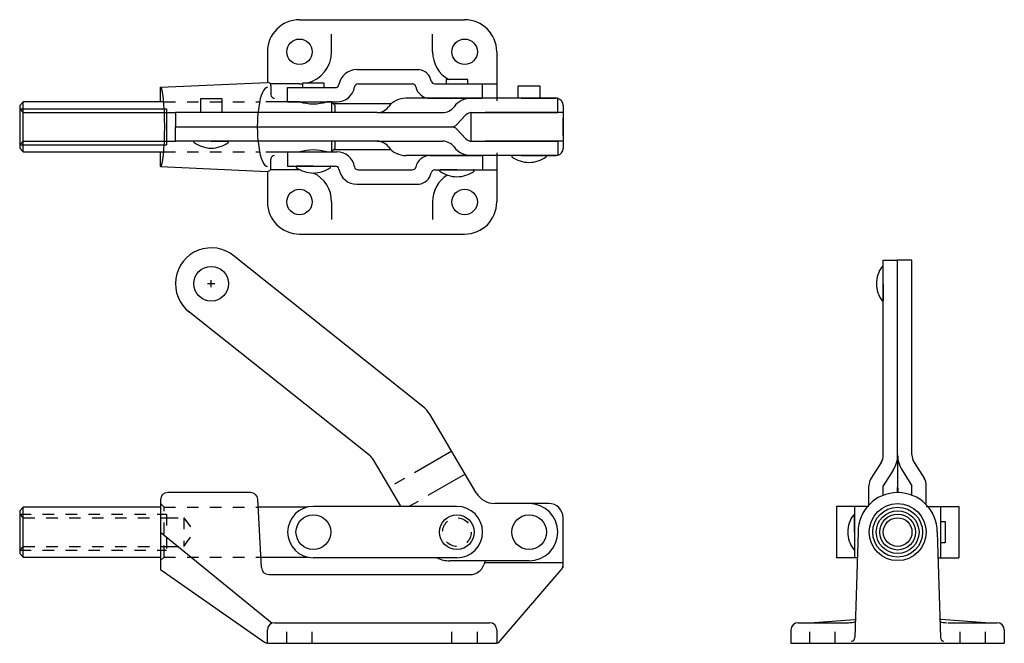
# Model space of a CAD drawing. Extents: x 2.14 to 10.72, y 2.34 to 7.78.
import ezdxf

# ---------------------------------------------------------------- set-up
doc = ezdxf.new("R2010")
doc.units = 0
doc.header["$LTSCALE"] = 0.3
doc.header["$MEASUREMENT"] = 0
doc.linetypes.add('HIDDEN', pattern=[0.375, 0.25, -0.125])
doc.linetypes.add('PHANTOM', pattern=[2.5, 1.25, -0.25, 0.25, -0.25, 0.25, -0.25])
doc.layers.get('0').update_dxf_attribs({"linetype": 'CONTINUOUS'})
for name, color, linetype in [('BASE', 6, 'CONTINUOUS'), ('HANDLE', 6, 'CONTINUOUS'), ('HIDDEN', 7, 'HIDDEN'), ('LINK', 4, 'CONTINUOUS'), ('RIVET', 7, 'CONTINUOUS'), ('ROD', 3, 'CONTINUOUS')]:
    doc.layers.add(name, color=color, linetype=linetype)

msp = doc.modelspace()

# ---------------------------------------------------------------- linework, layer by layer
at = {"color": 7}
for p, q in [((4.7909, 7.223), (4.6029, 7.223)), ((4.6029, 7.223), (4.6029, 7.1835)), ((4.7909, 7.1835), (4.7909, 7.223)), ((6.4839, 7.2004), (6.6719, 7.2004)), ((6.4839, 7.091), (6.4839, 7.2004)), ((6.6719, 7.2004), (6.6719, 7.091)), ((3.7126, 7.086), (3.7126, 6.966)), ((3.9006, 7.086), (3.7126, 7.086)), ((3.9006, 6.966), (3.9006, 7.086)), ((6.5092, 7.091), (6.8122, 7.091)), ((3.8066, 6.716), (3.6612, 6.716)), ((3.8066, 6.716), (3.9519, 6.716)), ((6.5779, 6.591), (6.4325, 6.591)), ((6.5092, 6.591), (6.8122, 6.591)), ((6.5779, 6.591), (6.7232, 6.591)), ((4.6969, 6.4985), (4.5515, 6.4985)), ((4.6969, 6.4985), (4.8422, 6.4985)), ((9.6668, 5.4733), (9.6668, 5.6186)), ((9.6668, 5.4733), (9.6668, 5.328)), ((6.7497, 3.5564), (6.4558, 3.5564)), ((9.4168, 3.3064), (9.4168, 3.4518)), ((6.8747, 3.0179), (6.8747, 3.4314)), ((10.1668, 3.4004), (10.2063, 3.4004)), ((10.2063, 3.4004), (10.2063, 3.2124)), ((9.4168, 3.3064), (9.4168, 3.1611)), ((10.2063, 3.2124), (10.1668, 3.2124)), ((6.3265, 2.3582), (6.859, 2.9764))]:
    msp.add_line(p, q, dxfattribs=at)
for centre, radius in [((3.8066, 5.4733), 0.1513), ((9.7918, 3.3064), 0.2487), ((4.6969, 3.3064), 0.1513), ((5.9489, 3.3064), 0.1513), ((6.5779, 3.3064), 0.1513)]:
    msp.add_circle(centre, radius, dxfattribs=at)
for centre, radius, start, end in [((3.6612, 6.71), 0.006, 90, 233.44434), ((3.8066, 6.906), 0.25, 233.44434, 270), ((3.8066, 6.906), 0.25, 270, 306.55566), ((3.9519, 6.71), 0.006, 306.55566, 90), ((6.4325, 6.585), 0.006, 90, 233.44434), ((6.5779, 6.781), 0.25, 233.44434, 270), ((6.5779, 6.781), 0.25, 270, 306.55566), ((6.7232, 6.585), 0.006, 306.55566, 90), ((4.5515, 6.4925), 0.006, 90, 233.44434), ((4.6969, 6.6885), 0.25, 233.44434, 270), ((4.6969, 6.6885), 0.25, 270, 306.55566), ((4.8422, 6.4925), 0.006, 306.55566, 90), ((9.8568, 5.4733), 0.25, 143.44434, 180), ((9.6608, 5.6186), 0.006, 0, 143.44434), ((9.8568, 5.4733), 0.25, 180, 216.55566), ((9.6608, 5.328), 0.006, 216.55566, 0), ((6.7497, 3.4314), 0.125, 0, 90), ((9.6068, 3.3064), 0.25, 143.44434, 180), ((9.4108, 3.4518), 0.006, 0, 143.44434), ((9.6068, 3.3064), 0.25, 180, 216.55566), ((9.4108, 3.1611), 0.006, 216.55566, 0), ((6.8122, 3.0179), 0.0625, 318.40407, 0), ((6.2791, 2.3989), 0.0625, 270, 319.26133)]:
    msp.add_arc(centre, radius, start, end, dxfattribs=at)
at = {"layer": 'BASE', "color": 7}
for p, q in [((4.5763, 7.776), (6.0163, 7.776)), ((4.8563, 7.496), (4.8563, 7.6502)), ((5.7363, 7.496), (5.7363, 7.6502)), ((4.2963, 7.496), (4.2963, 7.2291)), ((6.2963, 7.496), (6.2963, 7.0681)), ((3.3645, 7.186), (4.2963, 7.2291)), ((4.5763, 7.216), (4.3218, 7.216)), ((6.0163, 7.216), (6.2963, 7.216)), ((3.3645, 7.0585), (3.3645, 7.186)), ((4.3276, 7.1979), (4.3276, 7.1215)), ((5.3744, 7.0408), (4.8728, 7.0409)), ((6.8747, 6.966), (6.1956, 6.966)), ((6.8747, 7.0285), (6.8747, 6.6535)), ((6.8747, 6.766), (6.8747, 6.916)), ((6.8747, 6.716), (6.1956, 6.716)), ((3.3645, 6.496), (3.3645, 6.6235)), ((5.3744, 6.6413), (4.8728, 6.6412)), ((6.2963, 6.6139), (6.2963, 6.186)), ((4.3276, 6.4842), (4.3276, 6.5606)), ((3.3645, 6.496), (4.2963, 6.4529)), ((4.2963, 6.4529), (4.2963, 6.186)), ((4.5763, 6.466), (4.3218, 6.466)), ((6.0163, 6.466), (6.2963, 6.466)), ((4.8563, 6.186), (4.8563, 6.0319)), ((5.7363, 6.186), (5.7363, 6.0319)), ((4.5763, 5.906), (6.0163, 5.906)), ((4.1492, 3.6514), (3.427, 3.6514)), ((3.3645, 3.5889), (3.3645, 2.9811)), ((4.2452, 2.9989), (4.2116, 3.5925)), ((3.3645, 3.3064), (4.3385, 2.513)), ((9.4468, 3.3064), (9.4189, 2.3868)), ((10.1368, 3.3064), (10.1646, 2.3868)), ((6.1956, 3.0564), (6.1835, 3.021)), ((6.1905, 3.0414), (6.8747, 3.0414)), ((6.8747, 2.9942), (6.8747, 3.0564)), ((3.3645, 2.9811), (4.2698, 2.3477)), ((4.3077, 2.9364), (6.0652, 2.9364)), ((4.3588, 2.5164), (6.2338, 2.5164)), ((8.9243, 2.5164), (9.3638, 2.5164)), ((9.0258, 2.5164), (9.4156, 2.5447)), ((10.5578, 2.5164), (10.168, 2.5447)), ((10.2293, 2.5164), (10.6593, 2.5164)), ((4.2963, 2.3364), (4.2963, 2.4539)), ((6.2963, 2.4539), (6.2963, 2.3389)), ((8.8618, 2.4539), (8.8618, 2.3364)), ((10.7218, 2.4539), (10.7218, 2.3364)), ((4.3057, 2.3364), (6.2791, 2.3364)), ((8.8618, 2.3364), (10.7218, 2.3364))]:
    msp.add_line(p, q, dxfattribs=at)
for centre in [(4.5763, 7.496), (6.0163, 7.496), (4.5763, 6.186), (6.0163, 6.186)]:
    msp.add_circle(centre, 0.111, dxfattribs=at)
for centre, radius, start, end in [((4.5763, 7.496), 0.28, 90, 180), ((6.0163, 7.496), 0.28, 0, 90), ((4.5763, 7.496), 0.28, 282.83945, 0), ((6.0163, 7.496), 0.28, 180, 240.21015), ((4.2963, 7.1979), 0.0312, 0, 95.29901), ((4.5763, 7.496), 0.28, 270, 275.43542), ((4.3588, 7.1215), 0.0312, 180, 270), ((6.8122, 7.0285), 0.0625, 0, 75.5219), ((6.8122, 6.6535), 0.0625, 284.4781, 0), ((4.3588, 6.5606), 0.0312, 90, 180), ((4.2963, 6.4842), 0.0312, 264.70099, 0), ((4.5763, 6.186), 0.28, 88.63159, 90), ((4.5763, 6.186), 0.28, 0, 64.39354), ((6.0163, 6.186), 0.28, 122.98219, 180), ((4.5763, 6.186), 0.28, 180, 270), ((6.0163, 6.186), 0.28, 270, 0), ((3.427, 3.5889), 0.0625, 90, 180), ((4.1492, 3.5889), 0.0625, 3.24715, 90), ((9.7918, 3.3064), 0.345, 360, 180), ((6.0652, 3.0614), 0.125, 270, 341.13855), ((4.3077, 2.9989), 0.0625, 180, 270), ((4.3588, 2.4539), 0.0625, 90, 180), ((6.2338, 2.4539), 0.0625, 0, 90), ((8.9243, 2.4539), 0.0625, 90, 180), ((9.3638, 2.7039), 0.1875, 270, 288.63292), ((9.3914, 2.7213), 0.1782, 277.79071, 280.62499), ((10.1922, 2.7213), 0.1782, 259.37501, 262.20929), ((10.2198, 2.7039), 0.1875, 251.36708, 270), ((10.6593, 2.4539), 0.0625, 0, 90), ((4.3057, 2.3989), 0.0625, 235.02644, 270), ((9.3877, 2.3877), 0.0312, 270, 358.3023), ((10.1959, 2.3877), 0.0312, 181.6977, 270)]:
    msp.add_arc(centre, radius, start, end, dxfattribs=at)
for centre, ratio, start_param, end_param in [((3.3645, 6.841), 0.104603, 3.141593, 6.283185), ((4.2973, 6.841), 0.258112, 0, 3.141593)]:
    msp.add_ellipse(centre, major_axis=(0, 0.345), ratio=ratio, start_param=start_param, end_param=end_param, dxfattribs=at)
at = {"layer": 'HANDLE', "color": 7}
for p, q in [((6.8279, 7.091), (5.5022, 7.091)), ((6.8279, 6.966), (6.8279, 7.091)), ((3.494, 6.966), (3.494, 6.841)), ((5.2522, 6.966), (3.494, 6.966)), ((5.2522, 6.966), (5.8234, 6.966)), ((6.0734, 6.966), (6.8279, 6.966)), ((5.9492, 6.8611), (6.0275, 6.9459)), ((3.494, 6.841), (5.9033, 6.841)), ((3.494, 6.841), (5.9033, 6.841)), ((3.494, 6.716), (3.494, 6.841)), ((5.9492, 6.8209), (6.0275, 6.7361)), ((5.2522, 6.716), (3.494, 6.716)), ((5.2522, 6.716), (5.8234, 6.716)), ((6.0734, 6.716), (6.8279, 6.716)), ((6.8279, 6.716), (6.8279, 6.591)), ((6.8279, 6.591), (5.5022, 6.591)), ((5.6525, 4.4025), (3.9958, 5.7221)), ((9.6668, 3.9808), (9.6668, 5.6788)), ((9.6668, 5.6788), (9.7918, 5.6788)), ((9.7918, 3.9469), (9.7918, 5.6788)), ((9.7918, 3.9469), (9.7918, 5.6788)), ((9.9168, 5.6788), (9.7918, 5.6788)), ((9.9168, 3.9808), (9.9168, 5.6788)), ((5.1912, 3.9709), (3.6064, 5.2332)), ((6.1178, 3.6484), (5.7119, 4.3343)), ((9.7918, 3.9808), (9.7918, 3.6969)), ((9.7918, 3.9808), (9.7918, 3.6969)), ((5.4608, 3.5314), (5.2216, 3.9356)), ((9.6474, 3.914), (9.5611, 3.7775)), ((9.9361, 3.914), (10.0224, 3.7775)), ((9.7531, 3.8472), (9.6668, 3.7107)), ((9.8305, 3.8472), (9.9168, 3.7107)), ((9.5418, 3.5442), (9.5418, 3.7107)), ((9.6668, 3.628), (9.6668, 3.7107)), ((9.9168, 3.628), (9.9168, 3.7107)), ((10.0418, 3.5442), (10.0418, 3.7107)), ((6.5779, 3.5564), (6.2792, 3.5564)), ((6.5779, 3.0564), (5.888, 3.0564))]:
    msp.add_line(p, q, dxfattribs=at)
at = {"layer": 'HANDLE', "color": 7, "linetype": 'PHANTOM'}
for p, q in [((5.9033, 4.011), (5.3594, 3.6969)), ((6.0209, 3.8122), (5.5346, 3.5314))]:
    msp.add_line(p, q, dxfattribs=at)
at = {"layer": 'HANDLE', "color": 7}
for centre, radius, start, end in [((5.5022, 6.9035), 0.1875, 90, 143.1301), ((6.0734, 6.9035), 0.1875, 90, 143.1301), ((5.2522, 7.091), 0.125, 270, 323.1301), ((5.8234, 7.091), 0.125, 270, 323.1301), ((6.0734, 6.9035), 0.0625, 90, 137.26947), ((5.9033, 6.9035), 0.0625, 270, 317.26947), ((5.9033, 6.7785), 0.0625, 42.73053, 90), ((5.2522, 6.591), 0.125, 36.8699, 90), ((5.8234, 6.591), 0.125, 36.8699, 90), ((6.0734, 6.7785), 0.0625, 222.73053, 270), ((5.5022, 6.7785), 0.1875, 216.8699, 270), ((6.0734, 6.7785), 0.1875, 216.8699, 270), ((3.8066, 5.4733), 0.3126, 50.17527, 232.74839), ((5.4968, 4.2069), 0.25, 30.62111, 51.46183), ((5.1133, 3.8731), 0.125, 30, 51.46183), ((9.5418, 3.9808), 0.125, 327.68847, 360), ((9.5418, 3.9808), 0.25, 327.68847, 360), ((10.0418, 3.9808), 0.25, 180, 212.31153), ((10.0418, 3.9808), 0.125, 180, 212.31153), ((9.6668, 3.7107), 0.125, 147.68847, 180), ((9.5723, 3.6951), 0.2195, 348.53056, 0.49155), ((10.0113, 3.6951), 0.2195, 179.50845, 191.46944), ((9.9168, 3.7107), 0.125, 0, 32.31153), ((6.2792, 3.7439), 0.1875, 210.62111, 270), ((6.5779, 3.3064), 0.25, 270, 90), ((5.8845, 3.3064), 0.25, 244.15807, 270.81902)]:
    msp.add_arc(centre, radius, start, end, dxfattribs=at)
at = {"layer": 'HIDDEN', "color": 7}
for p, q in [((3.3957, 7.0585), (4.2281, 7.0585)), ((3.3957, 6.6235), (4.2281, 6.6235)), ((3.3957, 3.5239), (3.3645, 3.5552)), ((3.3957, 3.5239), (4.2154, 3.5239)), ((3.3957, 3.0889), (3.3957, 3.5239)), ((3.3957, 3.0889), (3.3645, 3.0577)), ((3.3957, 3.0889), (4.2401, 3.0889)), ((4.4653, 2.3364), (4.4653, 2.5164)), ((4.6873, 2.3364), (4.6873, 2.5164)), ((5.9053, 2.3364), (5.9053, 2.5164)), ((6.1273, 2.3364), (6.1273, 2.5164)), ((9.0258, 2.3364), (9.0258, 2.5164)), ((9.2478, 2.3364), (9.2478, 2.5164)), ((10.3358, 2.3364), (10.3358, 2.5164)), ((10.5578, 2.3364), (10.5578, 2.5164))]:
    msp.add_line(p, q, dxfattribs=at)
at = {"layer": 'LINK', "color": 7}
for p, q in [((5.0754, 7.341), (5.6179, 7.341)), ((5.0865, 7.216), (5.5598, 7.216)), ((5.7559, 7.216), (6.1729, 7.216)), ((6.1729, 7.091), (6.1729, 7.216)), ((4.4729, 7.1835), (4.8892, 7.1835)), ((4.4729, 7.0585), (4.4729, 7.1835)), ((4.4729, 7.0585), (4.9004, 7.0585)), ((5.7129, 7.091), (6.1729, 7.091)), ((4.4729, 6.6235), (4.4729, 6.4985)), ((4.4729, 6.6235), (4.9004, 6.6235)), ((5.7129, 6.591), (6.1729, 6.591)), ((6.1729, 6.591), (6.1729, 6.466)), ((4.4729, 6.4985), (4.8892, 6.4985)), ((5.0865, 6.466), (5.5598, 6.466)), ((5.7559, 6.466), (6.1729, 6.466)), ((5.0754, 6.341), (5.6179, 6.341)), ((9.2593, 3.5304), (9.2593, 3.0824)), ((9.5418, 3.5304), (9.2593, 3.5304)), ((9.4168, 3.5304), (9.4168, 3.0824)), ((10.0418, 3.5304), (10.3243, 3.5304)), ((10.1668, 3.5304), (10.1668, 3.0824)), ((10.3243, 3.5304), (10.3243, 3.0824)), ((9.44, 3.0824), (9.2593, 3.0824)), ((10.1436, 3.0824), (10.3243, 3.0824))]:
    msp.add_line(p, q, dxfattribs=at)
for points in [[(4.6969, 3.5314), (5.9489, 3.5314)], [(5.9489, 3.0814), (4.6969, 3.0814)]]:
    msp.add_lwpolyline(points, dxfattribs=at)
for centre, radius, start, end in [((5.0754, 7.1835), 0.1575, 90, 170.47006), ((5.6015, 7.2157), 0.1264, 11.5457, 82.56166), ((5.0865, 7.1848), 0.0312, 90, 170.47006), ((5.5598, 7.1848), 0.0312, 11.53696, 90), ((5.7559, 7.2473), 0.0312, 191.5457, 270), ((4.8892, 7.2148), 0.0312, 270, 350.47006), ((4.9004, 7.216), 0.1575, 270, 350.47006), ((5.7129, 7.216), 0.125, 191.53696, 270), ((4.9004, 6.466), 0.1575, 9.52994, 90), ((5.7129, 6.466), 0.125, 90, 168.46304), ((4.8892, 6.4673), 0.0312, 9.52994, 90), ((5.0754, 6.4985), 0.1575, 189.52994, 270), ((5.0865, 6.4973), 0.0312, 189.52994, 270), ((5.5598, 6.4973), 0.0312, 270, 348.46304), ((5.6015, 6.4663), 0.1264, 277.43834, 348.4543), ((5.7559, 6.4348), 0.0312, 90, 168.4543), ((4.6969, 3.3064), 0.224, 90, 270), ((5.9489, 3.3064), 0.224, 270, 90)]:
    msp.add_arc(centre, radius, start, end, dxfattribs=at)
at = {"layer": 'RIVET', "color": 7}
for p, q in [((5.8549, 7.253), (5.8549, 7.216)), ((6.0429, 7.253), (5.8549, 7.253)), ((6.0429, 7.216), (6.0429, 7.253)), ((5.9489, 6.466), (5.8035, 6.466)), ((5.9489, 6.466), (6.0942, 6.466))]:
    msp.add_line(p, q, dxfattribs=at)
at = {"layer": 'RIVET', "color": 7, "linetype": 'Continuous'}
for p, q in [((3.8066, 5.4421), (3.8066, 5.5046)), ((3.8066, 5.4421), (3.8066, 5.5046)), ((3.8378, 5.4733), (3.7753, 5.4733)), ((3.8378, 5.4733), (3.7753, 5.4733))]:
    msp.add_line(p, q, dxfattribs=at)
at = {"layer": 'RIVET', "color": 7}
for centre, radius, start, end in [((5.8035, 6.46), 0.006, 90, 233.44434), ((5.9489, 6.656), 0.25, 233.44434, 270), ((5.9489, 6.656), 0.25, 270, 306.55566), ((6.0942, 6.46), 0.006, 306.55566, 90)]:
    msp.add_arc(centre, radius, start, end, dxfattribs=at)
at = {"layer": 'RIVET', "color": 7, "linetype": 'ByBlock'}
for p in [(5.7976, 6.4594), (6.0942, 6.466), (6.0942, 6.466)]:
    msp.add_point(p, dxfattribs=at)
at = {"layer": 'ROD', "color": 7}
for p, q in [((2.1676, 6.6235), (2.1676, 7.0585)), ((4.8551, 7.0585), (4.8551, 6.966)), ((2.1364, 6.9973), (3.4176, 6.9973)), ((2.1364, 6.9973), (2.1676, 6.966)), ((2.1676, 6.966), (3.4176, 6.966)), ((3.4176, 6.9973), (3.4176, 6.6848)), ((3.4176, 6.966), (3.4921, 6.966)), ((6.0734, 6.716), (6.0734, 6.966)), ((2.1364, 6.6848), (2.1676, 6.716)), ((2.1676, 6.716), (3.4176, 6.716)), ((3.4176, 6.716), (3.494, 6.716)), ((4.8551, 6.716), (4.8551, 6.6235)), ((2.1364, 6.6848), (3.4176, 6.6848)), ((2.1676, 3.5239), (2.1364, 3.4927)), ((2.1676, 3.0889), (2.1676, 3.5239)), ((3.3645, 3.5239), (2.1676, 3.5239)), ((4.6433, 3.5239), (4.2154, 3.5239)), ((2.1364, 3.4927), (2.1364, 3.1202)), ((2.1364, 3.1202), (2.1676, 3.0889)), ((2.1676, 3.0889), (3.3645, 3.0889)), ((4.2401, 3.0889), (4.6433, 3.0889))]:
    msp.add_line(p, q, dxfattribs=at)
at = {"layer": 'ROD', "color": 7, "linetype": 'HIDDEN'}
for p, q in [((2.1364, 3.4627), (3.4176, 3.4627)), ((2.1364, 3.4627), (2.1676, 3.4314)), ((3.4176, 3.4627), (3.4176, 3.1502)), ((2.1676, 3.4314), (3.4176, 3.4314)), ((3.4176, 3.4314), (3.5666, 3.4314)), ((3.5666, 3.4314), (3.6609, 3.3064)), ((3.5666, 3.4314), (3.5666, 3.1814)), ((3.5666, 3.1814), (3.6609, 3.3064)), ((2.1364, 3.1502), (2.1676, 3.1814)), ((2.1676, 3.1814), (3.4176, 3.1814)), ((3.4176, 3.1814), (3.5666, 3.1814)), ((2.1364, 3.1502), (3.4176, 3.1502))]:
    msp.add_line(p, q, dxfattribs=at)
at = {"layer": 'ROD', "color": 7}
for points in [[(3.3925, 7.0585), (2.1676, 7.0585), (2.1364, 7.0273), (2.1364, 6.6548), (2.1676, 6.6235), (3.3925, 6.6235)], [(4.5796, 7.0585), (4.2838, 7.0585)], [(4.8864, 6.966), (4.8864, 7.0273), (4.8551, 7.0585), (4.8141, 7.0585)], [(4.8864, 6.6548), (4.8864, 6.716)], [(4.2838, 6.6235), (4.5796, 6.6235)], [(4.8141, 6.6235), (4.8551, 6.6235), (4.8864, 6.6548)]]:
    msp.add_lwpolyline(points, dxfattribs=at)
for radius in [0.2175, 0.1862, 0.1562, 0.125]:
    msp.add_circle((9.7918, 3.3064), radius, dxfattribs=at)
at = {"layer": 'ROD', "color": 7, "linetype": 'HIDDEN'}
msp.add_circle((5.9489, 3.3064), 0.125, dxfattribs=at)
at = {"layer": 'ROD', "color": 7}
for centre, start, end in [((4.6969, 7.48), 254.45798, 285.54202), ((4.6969, 6.202), 74.45798, 105.54202)]:
    msp.add_arc(centre, 0.4375, start, end, dxfattribs=at)

doc.saveas('drawing.dxf')
